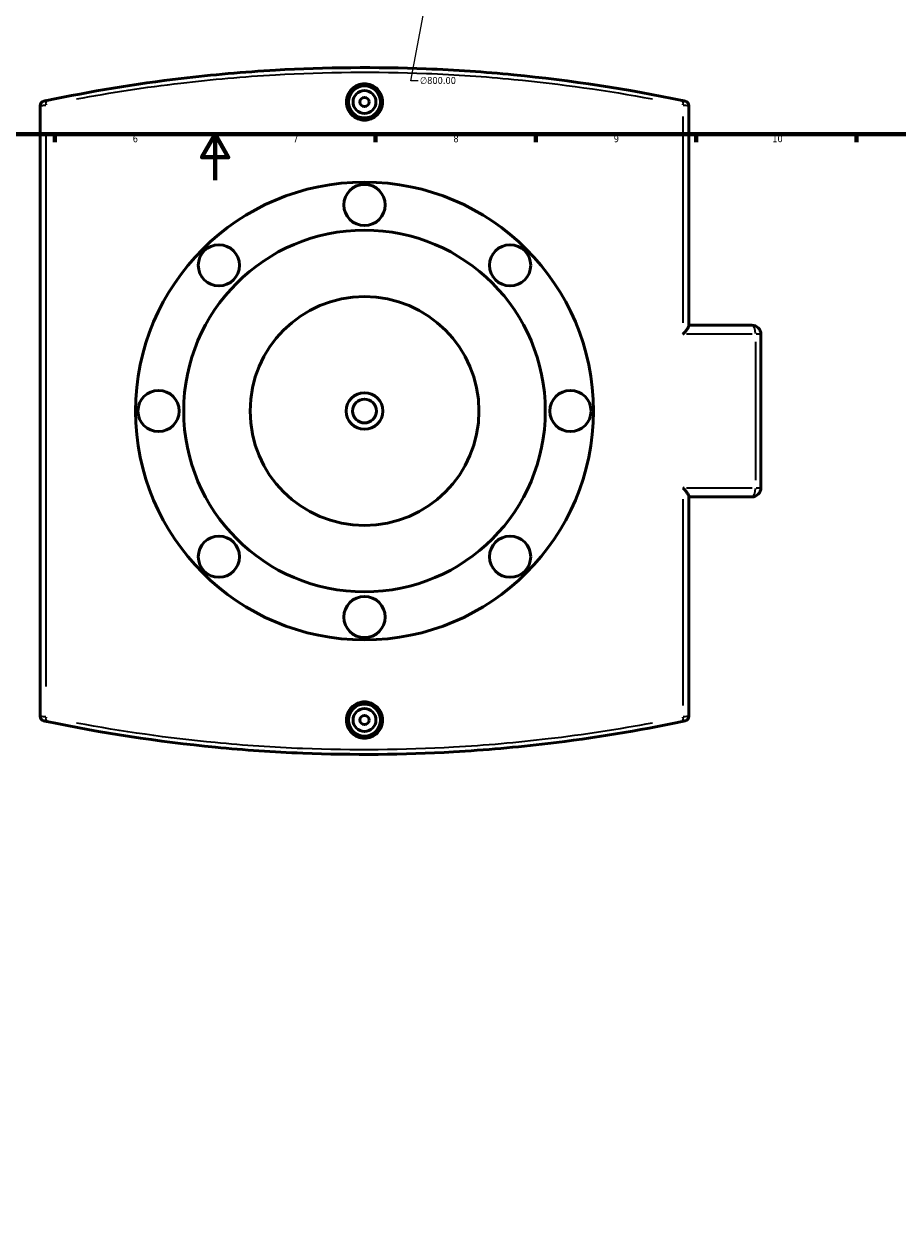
# Model space of a CAD drawing. Header units: millimetres. Extents: x -203 to 1362, y -458 to 1162.
# Tile 2 of 8: x 337 to 719, y -458 to 68. Entities that reach past the tile are written whole.
import ezdxf

# ---------------------------------------------------------------- set-up
doc = ezdxf.new("R2010")
doc.units = ezdxf.units.MM
for name, color, linetype, lineweight in [('Border (ANSI)', 7, 'Continuous', 70), ('Dimension (ANSI)', 7, 'Continuous', 25), ('Visible (ANSI)', 7, 'Continuous', 50), ('Visible Narrow (ANSI)', 7, 'Continuous', 35)]:
    doc.layers.add(name, color=color, linetype=linetype, lineweight=lineweight)
doc.styles.add('Note Text (ANSI)', font='tahoma.ttf')
doc.dimstyles.new('Default - mm (ANSI)', dxfattribs={"dimtxt": 3.048, "dimasz": 2.5, "dimexe": 3.175, "dimexo": 1.6002, "dimgap": 0.8, "dimtad": 0, "dimtoh": 1, "dimrnd": 1e-08, "dimzin": 4, "dimdsep": 46, "dimtxsty": 'Note Text (ANSI)', "dimcen": 0.09, "dimdle": 10, "dimclrd": 256, "dimclre": 256, "dimclrt": 256, "dimadec": 1, "dimazin": 1, "dimtfac": 1, "dimtofl": 0, "dimtmove": 0, "dimatfit": 3, "dimfxl": 1, "dimtolj": 1, "dimtzin": 4, "dimlwd": -1, "dimlwe": -1, "dimarcsym": 0})

# ---------------------------------------------------------------- blocks, each defined once
blk = doc.blocks.new('Borders Default Border')
at = {"layer": 'Border (ANSI)'}
for p, q in [((350.42, 20), (350.42, 16.55)), ((490.58, 20), (490.58, 16.55)), ((560.67, 20), (560.67, 16.55)), ((630.75, 20), (630.75, 16.55)), ((700.83, 20), (700.83, 16.55))]:
    blk.add_line(p, q, dxfattribs=at)
at = {"layer": 'Border (ANSI)', "flags": 128}
for points in [[(20, 20), (20, 574), (821, 574), (821, 20), (20, 20)], [(420.5, 0), (420.5, 20), (414.73, 10), (426.27, 10), (420.5, 20)]]:
    blk.add_lwpolyline(points, dxfattribs=at)
at = {"layer": 'Border (ANSI)', "attachment_point": 7, "style": 'Note Text (ANSI)'}
for s, insert, char_height in [('6', (384.49, 16.49), 3.05), ('7', (454.6, 16.55), 3.05), ('8', (524.63, 16.48), 3.05), ('9', (594.7, 16.49), 3.05), ('10', (663.96, 16.49), 3.048)]:
    blk.add_mtext(s, dxfattribs=dict(at, insert=insert, char_height=char_height))
blk = doc.blocks.new('*D6')
at = {"layer": 'Defpoints', "color": 0, "transparency": 16777216}
for p in [(559.43, 328.6), (412.13, -457.72)]:
    blk.add_point(p, dxfattribs=at)
at = {"layer": 'Dimension (ANSI)', "transparency": 16777216}
for p, q in [((506.01, 43.4), (558.97, 326.15)), ((509.23, 43.4), (506.01, 43.4))]:
    blk.add_line(p, q, dxfattribs=at)
blk.add_solid([(558.56, 326.22), (559.38, 326.07), (559.43, 328.6)], dxfattribs=at)
at = {"layer": 'Dimension (ANSI)', "transparency": 16777216, "insert": (510.03, 45.04), "char_height": 3.048, "attachment_point": 1, "style": 'Note Text (ANSI)'}
blk.add_mtext('\\A1;∅800.00', dxfattribs=at)

msp = doc.modelspace()

# ---------------------------------------------------------------- linework, layer by layer
at = {"layer": 'Visible (ANSI)'}
for p, q in [((344.034, 32.503), (344.034, -234.259)), ((627.534, -63.615), (627.534, 32.503)), ((627.534, -63.378), (655.034, -63.378)), ((659.034, -134.378), (659.034, -67.378)), ((627.534, -234.259), (627.534, -138.14)), ((655.034, -138.378), (627.534, -138.378))]:
    msp.add_line(p, q, dxfattribs=at)
for centre, radius in [((485.784, 34.122), 7), ((485.784, 34.122), 5), ((485.784, 34.122), 2), ((485.784, -100.878), 100), ((485.784, -10.878), 9), ((485.784, -100.878), 79), ((422.145, -37.238), 9), ((549.424, -37.238), 9), ((485.784, -100.878), 50), ((395.784, -100.878), 9), ((485.784, -100.878), 8), ((575.784, -100.878), 9), ((485.784, -100.878), 5.2), ((422.145, -164.517), 9), ((549.424, -164.517), 9), ((485.784, -190.878), 9), ((485.784, -235.878), 7), ((485.784, -235.878), 5), ((485.784, -235.878), 2)]:
    msp.add_circle(centre, radius, dxfattribs=at)
for centre, radius, start, end in [((346.034, 32.503), 2, 101.94395, 180), ((625.534, 32.503), 2, 0, 78.05605), ((655.034, -67.378), 4, 0, 90), ((655.034, -134.378), 4, 270, 0), ((346.034, -234.259), 2, 180, 258.05605), ((625.534, -234.259), 2, 281.94395, 0)]:
    msp.add_arc(centre, radius, start, end, dxfattribs=at)
for points, knots in [([(624.615, 34.74), (600.879, 39.711), (576.149, 43.546), (538.296, 47.202), (525.561, 48.074), (490.858, 49.458), (468.788, 49.262), (433.071, 47.211), (419.291, 45.989), (385.636, 41.981), (365.978, 38.725), (346.954, 34.74)], [0, 0, 0, 0, 7.6808245, 7.6808245, 11.517132, 11.517132, 18.0912552, 18.0912552, 22.2653606, 22.2653606, 28.4213047, 28.4213047, 28.4213047, 28.4213047]), ([(493.718, 34.122), (493.718, 33.126), (493.519, 32.064), (492.709, 30.111), (492.098, 29.219), (490.689, 27.812), (489.797, 27.202), (487.842, 26.394), (486.78, 26.195), (484.789, 26.195), (483.727, 26.394), (481.772, 27.202), (480.88, 27.812), (479.471, 29.219), (478.86, 30.111), (478.05, 32.064), (477.85, 33.126), (477.85, 34.122), (477.85, 35.118), (478.05, 36.18), (478.86, 38.134), (479.471, 39.025), (480.88, 40.433), (481.772, 41.042), (483.727, 41.851), (484.789, 42.05), (486.78, 42.05), (487.842, 41.851), (489.797, 41.042), (490.689, 40.433), (492.098, 39.025), (492.709, 38.134), (493.519, 36.18), (493.718, 35.118), (493.718, 34.122)], [2.3899732, 2.3899732, 2.3899732, 2.3899732, 2.6887483, 2.6887483, 2.9875235, 2.9875235, 3.2862416, 3.2862416, 3.5849598, 3.5849598, 3.883678, 3.883678, 4.1823962, 4.1823962, 4.4811713, 4.4811713, 4.7799464, 4.7799464, 4.7799464, 5.0787215, 5.0787215, 5.3774967, 5.3774967, 5.6762148, 5.6762148, 5.974933, 5.974933, 6.2736512, 6.2736512, 6.5723694, 6.5723694, 6.8711445, 6.8711445, 7.1699196, 7.1699196, 7.1699196, 7.1699196]), ([(346.954, 34.74), (346.83, 34.714), (346.709, 34.689), (346.414, 34.627), (346.249, 34.592), (345.927, 34.525), (345.789, 34.495), (345.65, 34.466), (345.621, 34.46), (345.621, 34.46)], [0, 0, 0, 0, 0.04028792, 0.04028792, 0.10474859, 0.10474859, 0.18854747, 0.18854747, 0.24780287, 0.24780287, 0.24780287, 0.24780287]), ([(625.948, 34.46), (625.948, 34.46), (625.936, 34.462), (625.873, 34.476), (625.804, 34.49), (625.582, 34.537), (625.411, 34.573), (625.031, 34.653), (624.829, 34.696), (624.615, 34.74)], [0, 0, 0, 0, 0.0381283, 0.0381283, 0.09913357, 0.09913357, 0.17844043, 0.17844043, 0.24780305, 0.24780305, 0.24780305, 0.24780305]), ([(624.875, -67.378), (624.878, -67.375), (624.881, -67.372), (625.282, -66.947), (625.661, -66.523), (626.328, -65.723), (626.624, -65.34), (627.118, -64.626), (627.317, -64.291), (627.497, -63.859), (627.534, -63.722), (627.534, -63.615)], [-0.00126453, -0.00126453, -0.00126453, -0.00126453, 0, 0, 0.17925656, 0.17925656, 0.3501045, 0.3501045, 0.52341132, 0.52341132, 0.62417803, 0.62417803, 0.62417803, 0.62417803]), ([(627.534, -138.14), (627.534, -137.994), (627.465, -137.791), (627.185, -137.23), (626.932, -136.844), (626.396, -136.121), (626.129, -135.788), (625.543, -135.101), (625.221, -134.743), (624.881, -134.384), (624.878, -134.381), (624.875, -134.378)], [0, 0, 0, 0, 0.13670474, 0.13670474, 0.32347494, 0.32347494, 0.46865515, 0.46865515, 0.61897933, 0.61897933, 0.62023348, 0.62023348, 0.62023348, 0.62023348]), ([(493.718, -235.878), (493.718, -236.874), (493.519, -237.936), (492.709, -239.889), (492.098, -240.781), (490.689, -242.188), (489.797, -242.798), (487.842, -243.606), (486.78, -243.805), (484.789, -243.805), (483.727, -243.606), (481.772, -242.798), (480.88, -242.188), (479.471, -240.781), (478.86, -239.889), (478.05, -237.936), (477.85, -236.874), (477.85, -234.882), (478.05, -233.82), (478.86, -231.866), (479.471, -230.975), (480.88, -229.567), (481.772, -228.958), (483.727, -228.149), (484.789, -227.95), (486.78, -227.95), (487.842, -228.149), (489.797, -228.958), (490.689, -229.567), (492.098, -230.975), (492.709, -231.866), (493.519, -233.82), (493.718, -234.882), (493.718, -235.878)], [0, 0, 0, 0, 0.2987751, 0.2987751, 0.5975503, 0.5975503, 0.8962684, 0.8962684, 1.1949866, 1.1949866, 1.4937048, 1.4937048, 1.7924229, 1.7924229, 2.0911981, 2.0911981, 2.3899732, 2.3899732, 2.6887483, 2.6887483, 2.9875235, 2.9875235, 3.2862416, 3.2862416, 3.5849598, 3.5849598, 3.883678, 3.883678, 4.1823962, 4.1823962, 4.4811713, 4.4811713, 4.7799464, 4.7799464, 4.7799464, 4.7799464]), ([(345.621, -236.215), (345.621, -236.215), (345.633, -236.218), (345.695, -236.231), (345.765, -236.246), (345.986, -236.293), (346.158, -236.329), (346.538, -236.409), (346.74, -236.451), (346.954, -236.496)], [0, 0, 0, 0, 0.0381283, 0.0381283, 0.09913357, 0.09913357, 0.17844043, 0.17844043, 0.24780305, 0.24780305, 0.24780305, 0.24780305]), ([(346.954, -236.496), (370.69, -241.467), (395.42, -245.301), (433.273, -248.958), (446.008, -249.83), (480.71, -251.214), (502.781, -251.018), (538.497, -248.966), (552.278, -247.745), (585.933, -243.737), (605.591, -240.48), (624.615, -236.496)], [0, 0, 0, 0, 7.6808821, 7.6808821, 11.517132, 11.517132, 18.0912102, 18.0912102, 22.2653376, 22.2653376, 28.4213047, 28.4213047, 28.4213047, 28.4213047]), ([(624.615, -236.496), (624.91, -236.434), (625.182, -236.377), (625.612, -236.286), (625.773, -236.252), (625.919, -236.221), (625.948, -236.215), (625.948, -236.215)], [0, 0, 0, 0, 0.09563106, 0.09563106, 0.18927536, 0.18927536, 0.24780305, 0.24780305, 0.24780305, 0.24780305])]:
    msp.add_open_spline(points, degree=3, knots=knots, dxfattribs=at)
at = {"layer": 'Visible Narrow (ANSI)'}
for p, q in [((624.875, 27.775), (624.875, -62.37)), ((346.694, -221.172), (346.694, 19.417)), ((655.117, -67.378), (626.49, -67.378)), ((659.028, -67.378), (656.888, -67.378)), ((656.682, -70.728), (656.682, -131.028)), ((626.49, -134.378), (655.117, -134.378)), ((656.888, -134.378), (659.028, -134.378)), ((624.875, -139.386), (624.875, -229.53))]:
    msp.add_line(p, q, dxfattribs=at)
for centre, major_axis, ratio, start_param, end_param in [((347.364, 32.783), (-0.41, 1.958), 0.328818, 0.075102, 1.4269376), ((624.205, 32.783), (0.41, 1.958), 0.328818, 4.8562477, 6.2080833), ((655.034, -67.378), (0, 4), 0.4118005, 4.7909288, 6.2046455), ((655.034, -134.378), (0, -4), 0.4118005, 0.0785398, 1.4922565), ((347.364, -234.538), (-0.41, -1.958), 0.328818, 4.8562477, 6.2080833), ((624.205, -234.538), (0.41, -1.958), 0.328818, 0.075102, 1.4269376)]:
    msp.add_ellipse(centre, major_axis=major_axis, ratio=ratio, start_param=start_param, end_param=end_param, dxfattribs=at)
for points, knots in [([(359.992, 35.416), (374.867, 38.208), (390.087, 40.552), (419.166, 43.999), (432.972, 45.216), (468.756, 47.262), (490.868, 47.457), (525.636, 46.077), (538.394, 45.208), (571.639, 42.012), (591.909, 39.106), (611.577, 35.416)], [-27.0002394, -27.0002394, -27.0002394, -27.0002394, -22.2653606, -22.2653606, -18.0912552, -18.0912552, -11.517132, -11.517132, -7.6808245, -7.6808245, -1.4210652, -1.4210652, -1.4210652, -1.4210652]), ([(344.042, 32.504), (344.062, 32.506), (344.117, 32.512), (344.371, 32.539), (344.646, 32.568), (345.287, 32.635), (345.616, 32.67), (346.136, 32.724), (346.299, 32.742), (346.467, 32.759)], [-0.23541273, -0.23541273, -0.23541273, -0.23541273, -0.18854747, -0.18854747, -0.10474859, -0.10474859, -0.04028792, -0.04028792, -0.01239014, -0.01239014, -0.01239014, -0.01239014]), ([(625.102, 32.759), (625.445, 32.723), (625.768, 32.689), (626.464, 32.616), (626.805, 32.58), (627.247, 32.533), (627.385, 32.519), (627.494, 32.507), (627.516, 32.505), (627.527, 32.504)], [-0.23541289, -0.23541289, -0.23541289, -0.23541289, -0.17844043, -0.17844043, -0.09913357, -0.09913357, -0.0381283, -0.0381283, -0.01239015, -0.01239015, -0.01239015, -0.01239015]), ([(346.467, -234.515), (346.124, -234.479), (345.801, -234.445), (345.105, -234.372), (344.764, -234.336), (344.322, -234.289), (344.184, -234.274), (344.074, -234.263), (344.053, -234.26), (344.042, -234.259)], [-0.23541289, -0.23541289, -0.23541289, -0.23541289, -0.17844043, -0.17844043, -0.09913357, -0.09913357, -0.0381283, -0.0381283, -0.01239015, -0.01239015, -0.01239015, -0.01239015]), ([(627.527, -234.259), (627.508, -234.261), (627.453, -234.267), (627.185, -234.295), (626.864, -234.329), (626.062, -234.414), (625.603, -234.462), (625.102, -234.515)], [-0.23541289, -0.23541289, -0.23541289, -0.23541289, -0.18927536, -0.18927536, -0.09563106, -0.09563106, -0.01239015, -0.01239015, -0.01239015, -0.01239015]), ([(611.577, -237.172), (596.701, -239.964), (581.482, -242.308), (552.402, -245.754), (538.596, -246.972), (502.813, -249.018), (480.701, -249.213), (445.933, -247.833), (433.175, -246.963), (399.93, -243.768), (379.66, -240.862), (359.992, -237.171)], [-27.0002394, -27.0002394, -27.0002394, -27.0002394, -22.2653376, -22.2653376, -18.0912102, -18.0912102, -11.517132, -11.517132, -7.6808821, -7.6808821, -1.4210652, -1.4210652, -1.4210652, -1.4210652])]:
    msp.add_open_spline(points, degree=3, knots=knots, dxfattribs=at)

# ---------------------------------------------------------------- block references
msp.add_blockref('Borders Default Border', (0, 0))

# ---------------------------------------------------------------- dimensions: what is measured, and where the dimension line sits
at = {"layer": 'Dimension (ANSI)'}
dim = msp.add_diameter_dim_2p(p1=(412.135, -457.72), p2=(559.434, 328.603), dimstyle='Default - mm (ANSI)', override={"dimtih": 1, "dimdec": 2, "dimlfac": 1, "dimtp": 0, "dimtm": 0, "dimtdec": 2}, dxfattribs=at)
dim.commit()
dim.dimension.update_dxf_attribs({"geometry": '*D6', "text_midpoint": (517.868, 43.395), "dimtype": 163})

doc.saveas('drawing.dxf')
